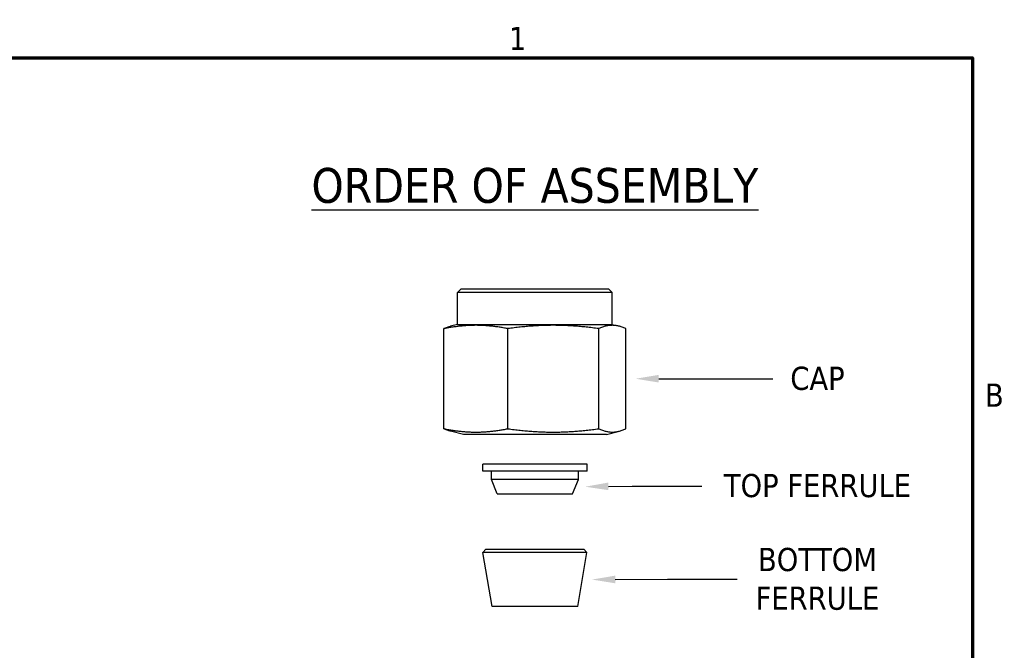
# Model space of a CAD drawing. Header units: inches. Extents: x 0.2 to 10.9, y 0.3 to 8.6.
# Tile 10 of 10: x 5.7 to 10.8, y 5.3 to 8.5. Entities that reach past the tile are written whole.
import ezdxf
from ezdxf import colors
from ezdxf.entities.mleader import LeaderData, LeaderLine
from ezdxf.math import Vec2, Vec3

# ---------------------------------------------------------------- set-up
doc = ezdxf.new("R2010")
doc.units = ezdxf.units.IN
doc.header["$MEASUREMENT"] = 0
doc.layers.add('Border (ANSI)', color=7, linetype='Continuous', lineweight=70)
doc.layers.add('Geometry', color=255, linetype='Continuous', lineweight=25)
doc.layers.add('Dimensions', color=19, linetype='Continuous')
doc.styles.add('Note Text (ANSI)', font='tahoma.ttf')
doc.styles.get("Standard").update_dxf_attribs({"font": 'tahoma.ttf'})

# ---------------------------------------------------------------- blocks, each defined once
blk = doc.blocks.new('new block')
at = {"layer": 'Border (ANSI)', "flags": 128}
blk.add_lwpolyline([(0, 0), (0, 7.74), (10.24, 7.74), (10.24, 0), (0, 0)], dxfattribs=at)
at = {"layer": 'Border (ANSI)', "char_height": 0.12, "attachment_point": 7, "style": 'Note Text (ANSI)'}
for s, insert in [('1', (7.8429, 7.78)), ('B', (10.3034, 5.935))]:
    blk.add_mtext(s, dxfattribs=dict(at, insert=insert))

msp = doc.modelspace()

# ---------------------------------------------------------------- linework, layer by layer
at = {"layer": 'Geometry'}
for p, q in [((8.0062, 7.1338), (7.9875, 7.1151)), ((8.0062, 7.1338), (8.7675, 7.1338)), ((8.7675, 7.1338), (8.7862, 7.1151)), ((8.7862, 7.1151), (7.9875, 7.1151)), ((7.9875, 6.95), (7.9875, 7.1151)), ((8.7862, 6.95), (8.7862, 7.1151)), ((7.9166, 6.4098), (7.9166, 6.9278)), ((7.9875, 6.95), (7.9499, 6.94)), ((7.9875, 6.95), (8.7862, 6.95)), ((8.2466, 6.4098), (8.2466, 6.9278)), ((8.7168, 6.4098), (8.7168, 6.9278)), ((8.7862, 6.95), (8.8238, 6.94)), ((8.8571, 6.4098), (8.8571, 6.9278)), ((8.0175, 6.3797), (7.9499, 6.3976)), ((8.7562, 6.3797), (8.0175, 6.3797)), ((8.7562, 6.3797), (8.8238, 6.3976)), ((8.6569, 6.2263), (8.1169, 6.2263)), ((8.1169, 6.1911), (8.1169, 6.2263)), ((8.6569, 6.1911), (8.6569, 6.2263)), ((8.6569, 6.1911), (8.1169, 6.1911)), ((8.1619, 6.1476), (8.1619, 6.1911)), ((8.6119, 6.1476), (8.6119, 6.1911)), ((8.6119, 6.1476), (8.1619, 6.1476)), ((8.1919, 6.0726), (8.1619, 6.1476)), ((8.5819, 6.0726), (8.6119, 6.1476)), ((8.1919, 6.0726), (8.5819, 6.0726)), ((8.1337, 5.7876), (8.1181, 5.7691)), ((8.6556, 5.7691), (8.1181, 5.7691)), ((8.1656, 5.4906), (8.1181, 5.7691)), ((8.1337, 5.7876), (8.64, 5.7876)), ((8.6081, 5.4906), (8.6556, 5.7691)), ((8.64, 5.7876), (8.6556, 5.7691)), ((8.6081, 5.4906), (8.1656, 5.4906))]:
    msp.add_line(p, q, dxfattribs=at)
for points, weights in [([(8.2466, 6.9278), (8.0816, 6.9599), (7.9166, 6.9278)], [1.01053138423, 1.16686113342, 1.01053138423]), ([(7.9166, 6.9278), (7.9341, 6.9358), (7.9499, 6.94)], [1.01053138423, 1.04537680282, 1.0646883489]), ([(8.7168, 6.9278), (8.4817, 6.9599), (8.2466, 6.9278)], [1.01053138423, 1.16686113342, 1.01053138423]), ([(8.8571, 6.9278), (8.7869, 6.9599), (8.7168, 6.9278)], [1.01053138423, 1.16686113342, 1.01053138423]), ([(7.9166, 6.4098), (8.0816, 6.3778), (8.2466, 6.4098)], [1.01053138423, 1.16686113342, 1.01053138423]), ([(7.9499, 6.3976), (7.9341, 6.4018), (7.9166, 6.4098)], [1.0646883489, 1.04537680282, 1.01053138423]), ([(8.2466, 6.4098), (8.4817, 6.3778), (8.7168, 6.4098)], [1.01053138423, 1.16686113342, 1.01053138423]), ([(8.7168, 6.4098), (8.7869, 6.3778), (8.8571, 6.4098)], [1.01053138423, 1.16686113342, 1.01053138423])]:
    msp.add_rational_spline(points, weights, degree=2, dxfattribs=at)

# ---------------------------------------------------------------- block references
at = {"layer": 'Dimensions'}
msp.add_blockref('new block', (0.4096, 0.5887), dxfattribs=at)

# ---------------------------------------------------------------- texts
at = {"layer": 'Dimensions', "insert": (8.3869, 7.6672), "char_height": 0.18, "width": 4.354892, "attachment_point": 5, "style": 'Note Text (ANSI)'}
msp.add_mtext('{\\LORDER OF ASSEMBLY}', dxfattribs=at)

# ---------------------------------------------------------------- leaders
at = {"layer": 'Dimensions'}
ml = msp.add_multileader_mtext('Standard', dxfattribs=at)
ml.set_content('CAP', color=256)
ml.set_leader_properties()
ml.build(insert=Vec2(0, 0))
ml.multileader.update_dxf_attribs({"text_left_attachment_type": 2, "text_right_attachment_type": 2, "dogleg_length": 0.36, "arrow_head_size": 0.12})
ctx = ml.context
ctx.base_point, ctx.char_height, ctx.arrow_head_size, ctx.landing_gap_size, ctx.plane_origin = Vec3(9.6171, 6.6688), 0.12, 0.12, 0.09, Vec3(8.8571, 6.6688)
ctx.left_attachment, ctx.right_attachment, ctx.text_align_type = 2, 2, 1
notes = []
notes.append((ctx, [(0, (1, 1, 0), (9.2571, 6.6688), (1, 0), 0.36, [(0, [(8.9071, 6.6688)], 0, [])])]))
ctx.mtext.insert, ctx.mtext.alignment, ctx.mtext.flow_direction = Vec3(9.8474, 6.731), 2, 5
ml = msp.add_multileader_mtext('Standard', dxfattribs=at)
ml.set_content('TOP FERRULE', color=256)
ml.set_leader_properties()
ml.build(insert=Vec2(0, 0))
ml.multileader.update_dxf_attribs({"text_left_attachment_type": 2, "text_right_attachment_type": 2, "dogleg_length": 0.36, "arrow_head_size": 0.12})
ctx = ml.context
ctx.base_point, ctx.char_height, ctx.arrow_head_size, ctx.landing_gap_size, ctx.plane_origin = Vec3(9.249, 6.1137), 0.12, 0.12, 0.09, Vec3(8.5969, 6.1101)
ctx.left_attachment, ctx.right_attachment, ctx.text_align_type = 2, 2, 1
notes.append((ctx, [(0, (1, 1, 0), (8.889, 6.1137), (1, 0), 0.36, [(0, [(8.6469, 6.1101)], 0, [])])]))
ctx.mtext.insert, ctx.mtext.alignment, ctx.mtext.flow_direction = Vec3(9.8474, 6.1762), 2, 5
ml = msp.add_multileader_mtext('Standard', dxfattribs=at)
ml.set_content('BOTTOM\\PFERRULE', color=256)
ml.set_leader_properties()
ml.build(insert=Vec2(0, 0))
ml.multileader.update_dxf_attribs({"text_left_attachment_type": 2, "text_right_attachment_type": 2, "dogleg_length": 0.36, "arrow_head_size": 0.12})
ctx = ml.context
ctx.base_point, ctx.char_height, ctx.arrow_head_size, ctx.landing_gap_size, ctx.plane_origin = Vec3(9.433, 5.6311), 0.12, 0.12, 0.09, Vec3(8.6318, 5.6298)
ctx.left_attachment, ctx.right_attachment, ctx.text_align_type = 2, 2, 1
notes.append((ctx, [(0, (1, 1, 0), (9.073, 5.6311), (1, 0), 0.36, [(0, [(8.6818, 5.6298)], 0, [])])]))
ctx.mtext.insert, ctx.mtext.alignment, ctx.mtext.flow_direction = Vec3(9.8474, 5.7936), 2, 5
for ctx, leaders in notes:
    for number, flags, end, landing, length, lines in leaders:
        leader = LeaderData()
        leader.index, (leader.has_last_leader_line, leader.has_dogleg_vector, leader.attachment_direction) = number, flags
        leader.last_leader_point, leader.dogleg_vector, leader.dogleg_length = Vec3(end), Vec3(landing), length
        for number, points, colour, breaks in lines:
            line = LeaderLine()
            line.index, line.vertices, line.color, line.breaks = number, Vec3.list(points), colors.encode_raw_color(colour), breaks
            leader.lines.append(line)
        ctx.leaders.append(leader)

doc.saveas('drawing.dxf')
